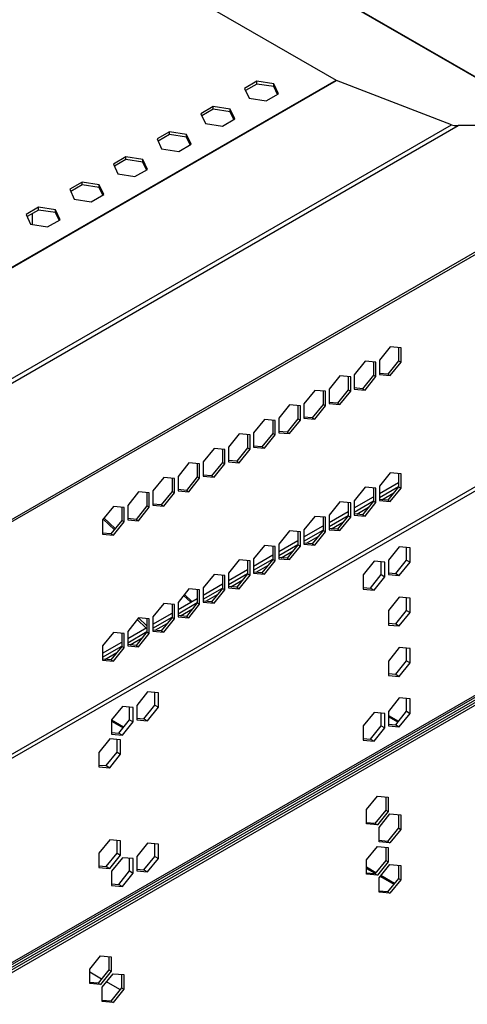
# Model space of a CAD drawing. Header units: millimetres. Extents: x 22 to 1954, y -1449 to 528.
# Tile 7 of 16: x 947 to 1080, y -975 to -681. Entities that reach past the tile are written whole.
import ezdxf

# ---------------------------------------------------------------- set-up
doc = ezdxf.new("R2010")
doc.units = ezdxf.units.MM

msp = doc.modelspace()

# ---------------------------------------------------------------- linework, layer by layer
at = {"color": 8, "linetype": 'Continuous', "lineweight": 25}
for p, q in [((946.89, -620.19), (1107.18, -712.72)), ((864.64, -947.45), (1117.07, -801.72)), ((971.9, -829.84), (975.22, -833)), ((995.82, -852.62), (998.05, -854.75)), ((864.64, -1008.36), (1117.07, -862.63)), ((1056.58, -888.71), (1059.56, -890.43)), ((977.73, -892.19), (974.13, -890.11)), ((974.13, -890.44), (977.55, -892.41)), ((1052.87, -935.56), (1050.07, -933.95)), ((1050.07, -934.28), (1052.69, -935.79)), ((1054.18, -936.65), (1058.18, -938.96)), ((1058.36, -938.74), (1054.36, -936.42))]:
    msp.add_line(p, q, dxfattribs=at)
at = {"color": 7, "linetype": 'Continuous', "lineweight": 25}
for p, q in [((1107.35, -712.72), (947.01, -620.15)), ((942.01, -642.19), (1040.97, -699.31)), ((935.61, -760.13), (1040.97, -699.31)), ((935.68, -760.26), (1041.13, -699.39)), ((1017.43, -699.66), (1013.71, -701.8)), ((1017.43, -700.47), (1014.01, -702.45)), ((1022.5, -700.44), (1017.43, -699.66)), ((1017.43, -700.47), (1017.43, -699.66)), ((1022.5, -701.26), (1017.43, -700.47)), ((1023.86, -703.37), (1022.5, -700.44)), ((1022.5, -701.26), (1022.5, -700.44)), ((1023.56, -703.55), (1022.5, -701.26)), ((1075.36, -712.62), (1041.13, -699.39)), ((1013.71, -701.8), (1015.07, -704.73)), ((1020.14, -705.52), (1023.86, -703.37)), ((1004.41, -707.17), (1000.7, -709.31)), ((1009.49, -707.95), (1004.41, -707.17)), ((1004.41, -707.99), (1004.41, -707.17)), ((1015.07, -704.73), (1020.14, -705.52)), ((1000.7, -709.31), (1002.06, -712.24)), ((1004.41, -707.99), (1001, -709.96)), ((1009.49, -708.77), (1004.41, -707.99)), ((1010.85, -710.88), (1009.49, -707.95)), ((1009.49, -708.77), (1009.49, -707.95)), ((1010.55, -711.06), (1009.49, -708.77)), ((932.94, -796.22), (1077.34, -712.87)), ((935.68, -793.25), (1075.36, -712.62)), ((1002.06, -712.24), (1007.13, -713.03)), ((1007.13, -713.03), (1010.85, -710.88)), ((1109.05, -712.71), (1077.34, -712.87)), ((991.4, -714.68), (987.69, -716.82)), ((991.4, -715.5), (987.99, -717.47)), ((996.48, -715.47), (991.4, -714.68)), ((991.4, -715.5), (991.4, -714.68)), ((996.48, -716.28), (991.4, -715.5)), ((997.84, -718.39), (996.48, -715.47)), ((996.48, -716.28), (996.48, -715.47)), ((987.69, -716.82), (989.05, -719.75)), ((994.12, -720.54), (997.84, -718.39)), ((997.54, -718.57), (996.48, -716.28)), ((989.05, -719.75), (994.12, -720.54)), ((978.39, -722.19), (974.68, -724.34)), ((974.68, -724.34), (976.04, -727.27)), ((978.39, -723.01), (974.98, -724.98)), ((983.47, -722.98), (978.39, -722.19)), ((978.39, -723.01), (978.39, -722.19)), ((983.47, -723.79), (978.39, -723.01)), ((984.83, -725.91), (983.47, -722.98)), ((983.47, -723.79), (983.47, -722.98)), ((984.53, -726.08), (983.47, -723.79)), ((976.04, -727.27), (981.11, -728.05)), ((981.11, -728.05), (984.83, -725.91)), ((965.38, -729.7), (961.67, -731.85)), ((965.38, -730.52), (961.97, -732.49)), ((970.46, -730.49), (965.38, -729.7)), ((965.38, -730.52), (965.38, -729.7)), ((970.46, -731.3), (965.38, -730.52)), ((971.82, -733.42), (970.46, -730.49)), ((970.46, -731.3), (970.46, -730.49)), ((865.85, -875.55), (1116.16, -731.05)), ((865.98, -876.2), (1116.3, -731.7)), ((961.67, -731.85), (963.03, -734.78)), ((968.1, -735.56), (971.82, -733.42)), ((971.52, -733.59), (970.46, -731.3)), ((963.03, -734.78), (968.1, -735.56)), ((952.37, -737.21), (948.66, -739.36)), ((948.66, -739.36), (950.02, -742.29)), ((952.37, -738.03), (948.96, -740)), ((950.55, -742.37), (950.55, -739.08)), ((957.45, -738), (952.37, -737.21)), ((952.37, -738.03), (952.37, -737.21)), ((957.45, -738.81), (952.37, -738.03)), ((958.81, -740.93), (957.45, -738)), ((957.45, -738.81), (957.45, -738)), ((958.51, -741.1), (957.45, -738.81)), ((950.02, -742.29), (955.09, -743.07)), ((955.09, -743.07), (958.81, -740.93)), ((1057.11, -778.8), (1053.89, -782.8)), ((1060.33, -779.09), (1057.11, -778.8)), ((1059.62, -779.02), (1059.62, -782.97)), ((1060.33, -783.38), (1060.33, -779.09)), ((1049.61, -783.13), (1046.4, -787.13)), ((1052.83, -783.41), (1049.61, -783.13)), ((1052.13, -783.35), (1052.13, -787.29)), ((1052.83, -787.7), (1052.83, -783.41)), ((1053.89, -782.8), (1053.89, -787.09)), ((1059.62, -782.97), (1056.4, -786.97)), ((1057.11, -787.38), (1060.33, -783.38)), ((1059.62, -782.97), (1060.33, -783.38)), ((1042.12, -787.45), (1038.9, -791.45)), ((1045.34, -787.74), (1042.12, -787.45)), ((1044.63, -787.68), (1044.63, -791.62)), ((1045.34, -792.03), (1045.34, -787.74)), ((1046.4, -787.13), (1046.4, -791.42)), ((1052.13, -787.29), (1048.91, -791.3)), ((1049.61, -791.71), (1052.83, -787.7)), ((1052.13, -787.29), (1052.83, -787.7)), ((1056.4, -786.97), (1053.89, -786.75)), ((1053.89, -787.09), (1057.11, -787.38)), ((1056.4, -786.97), (1057.11, -787.38)), ((1034.62, -791.78), (1031.41, -795.78)), ((1037.84, -792.07), (1034.62, -791.78)), ((1037.13, -792), (1037.13, -795.95)), ((1037.84, -796.36), (1037.84, -792.07)), ((1038.9, -791.45), (1038.9, -795.74)), ((1044.63, -791.62), (1041.41, -795.62)), ((1042.12, -796.03), (1045.34, -792.03)), ((1044.63, -791.62), (1045.34, -792.03)), ((1048.91, -791.3), (1046.4, -791.07)), ((1046.4, -791.42), (1049.61, -791.71)), ((1048.91, -791.3), (1049.61, -791.71)), ((1027.13, -796.11), (1023.91, -800.11)), ((1030.35, -796.39), (1027.13, -796.11)), ((1029.64, -796.33), (1029.64, -800.28)), ((1030.35, -800.68), (1030.35, -796.39)), ((1031.41, -795.78), (1031.41, -800.07)), ((1037.13, -795.95), (1033.92, -799.95)), ((1034.62, -800.36), (1037.84, -796.36)), ((1037.13, -795.95), (1037.84, -796.36)), ((1041.41, -795.62), (1038.9, -795.4)), ((1038.9, -795.74), (1042.12, -796.03)), ((1041.41, -795.62), (1042.12, -796.03)), ((1019.63, -800.43), (1016.42, -804.44)), ((1022.85, -800.72), (1019.63, -800.43)), ((1022.14, -800.66), (1022.14, -804.6)), ((1022.85, -805.01), (1022.85, -800.72)), ((1023.91, -800.11), (1023.91, -804.4)), ((1029.64, -800.28), (1026.42, -804.28)), ((1027.13, -804.69), (1030.35, -800.68)), ((1029.64, -800.28), (1030.35, -800.68)), ((1033.92, -799.95), (1031.41, -799.73)), ((1031.41, -800.07), (1034.62, -800.36)), ((1033.92, -799.95), (1034.62, -800.36)), ((868.81, -943.89), (1113.47, -802.65)), ((1026.42, -804.28), (1023.91, -804.05)), ((1012.14, -804.76), (1008.92, -808.76)), ((1015.36, -805.05), (1012.14, -804.76)), ((1014.65, -804.98), (1014.65, -808.93)), ((1015.36, -809.34), (1015.36, -805.05)), ((1016.42, -804.44), (1016.42, -808.73)), ((1022.14, -804.6), (1018.93, -808.6)), ((1019.63, -809.01), (1022.85, -805.01)), ((1022.14, -804.6), (1022.85, -805.01)), ((1023.91, -804.4), (1027.13, -804.69)), ((1026.42, -804.28), (1027.13, -804.69)), ((1004.64, -809.09), (1001.43, -813.09)), ((1007.86, -809.37), (1004.64, -809.09)), ((1007.15, -809.31), (1007.15, -813.26)), ((1007.86, -813.66), (1007.86, -809.37)), ((1008.92, -808.76), (1008.92, -813.05)), ((1014.65, -808.93), (1011.43, -812.93)), ((1012.14, -813.34), (1015.36, -809.34)), ((1014.65, -808.93), (1015.36, -809.34)), ((1018.93, -808.6), (1016.42, -808.38)), ((1016.42, -808.73), (1019.63, -809.01)), ((1018.93, -808.6), (1019.63, -809.01)), ((1011.43, -812.93), (1008.92, -812.71)), ((1011.43, -812.93), (1012.14, -813.34)), ((997.15, -813.41), (993.93, -817.42)), ((1000.36, -813.7), (997.15, -813.41)), ((999.66, -813.64), (999.66, -817.58)), ((1000.36, -817.99), (1000.36, -813.7)), ((1001.43, -813.09), (1001.43, -817.38)), ((1007.15, -813.26), (1003.94, -817.26)), ((1004.64, -817.67), (1007.86, -813.66)), ((1007.15, -813.26), (1007.86, -813.66)), ((1008.92, -813.05), (1012.14, -813.34)), ((989.65, -817.74), (986.43, -821.74)), ((992.87, -818.03), (989.65, -817.74)), ((992.16, -817.97), (992.16, -821.91)), ((992.87, -822.32), (992.87, -818.03)), ((993.93, -817.42), (993.93, -821.71)), ((999.66, -817.58), (996.44, -821.59)), ((997.15, -821.99), (1000.36, -817.99)), ((999.66, -817.58), (1000.36, -817.99)), ((1003.94, -817.26), (1001.43, -817.03)), ((1001.43, -817.38), (1004.64, -817.67)), ((1003.94, -817.26), (1004.64, -817.67)), ((1057.11, -816.36), (1053.89, -820.36)), ((1060.33, -816.65), (1057.11, -816.36)), ((1059.62, -816.58), (1059.62, -820.53)), ((1060.33, -820.94), (1060.33, -816.65)), ((986.43, -821.74), (986.43, -826.03)), ((996.44, -821.59), (993.93, -821.36)), ((993.93, -821.71), (997.15, -821.99)), ((996.44, -821.59), (997.15, -821.99)), ((1049.61, -820.69), (1046.4, -824.69)), ((1052.83, -820.97), (1049.61, -820.69)), ((1052.13, -820.91), (1052.13, -824.86)), ((1052.83, -825.26), (1052.83, -820.97)), ((1053.89, -822.51), (1059.62, -819.21)), ((1053.89, -820.36), (1053.89, -824.65)), ((1053.89, -823.74), (1059.62, -820.43)), ((1059.62, -820.53), (1056.4, -824.53)), ((1057.11, -824.94), (1060.33, -820.94)), ((1059.62, -820.53), (1060.33, -820.94)), ((982.16, -822.07), (978.94, -826.07)), ((985.37, -822.36), (982.16, -822.07)), ((984.67, -822.29), (984.67, -826.24)), ((985.37, -826.65), (985.37, -822.36)), ((992.16, -821.91), (988.95, -825.91)), ((989.65, -826.32), (992.87, -822.32)), ((992.16, -821.91), (992.87, -822.32)), ((1046.4, -826.84), (1052.13, -823.53)), ((1046.4, -824.69), (1046.4, -828.98)), ((1056.4, -824.53), (1053.89, -824.31)), ((1053.89, -824.65), (1057.11, -824.94)), ((1054.62, -824.37), (1058.18, -822.32)), ((1056.4, -824.53), (1057.11, -824.94)), ((974.66, -826.39), (971.44, -830.4)), ((977.88, -826.68), (974.66, -826.39)), ((977.17, -826.62), (977.17, -830.56)), ((977.88, -830.97), (977.88, -826.68)), ((978.94, -826.07), (978.94, -830.36)), ((984.67, -826.24), (981.45, -830.24)), ((982.16, -830.65), (985.37, -826.65)), ((984.67, -826.24), (985.37, -826.65)), ((988.95, -825.91), (986.43, -825.69)), ((986.43, -826.03), (989.65, -826.32)), ((988.95, -825.91), (989.65, -826.32)), ((1042.12, -825.01), (1038.9, -829.02)), ((1045.34, -825.3), (1042.12, -825.01)), ((1044.63, -825.24), (1044.63, -829.18)), ((1045.34, -829.59), (1045.34, -825.3)), ((1046.4, -828.06), (1052.13, -824.76)), ((1047.13, -828.7), (1050.69, -826.64)), ((1052.13, -824.86), (1048.91, -828.86)), ((1049.61, -829.27), (1052.83, -825.26)), ((1052.13, -824.86), (1052.83, -825.26)), ((971.44, -830.4), (971.44, -834.69)), ((971.65, -830.14), (974.97, -833.31)), ((977.17, -830.56), (973.95, -834.57)), ((977.17, -830.56), (977.88, -830.97)), ((981.45, -830.24), (978.94, -830.02)), ((978.94, -830.36), (982.16, -830.65)), ((981.45, -830.24), (982.16, -830.65)), ((1034.62, -829.34), (1031.41, -833.34)), ((1037.84, -829.63), (1034.62, -829.34)), ((1037.13, -829.56), (1037.13, -833.51)), ((1037.84, -833.92), (1037.84, -829.63)), ((1038.9, -831.17), (1044.63, -827.86)), ((1038.9, -829.02), (1038.9, -833.31)), ((1038.9, -832.39), (1044.63, -829.08)), ((1044.63, -829.18), (1041.41, -833.18)), ((1042.12, -833.59), (1045.34, -829.59)), ((1044.63, -829.18), (1045.34, -829.59)), ((1048.91, -828.86), (1046.4, -828.63)), ((1046.4, -828.98), (1049.61, -829.27)), ((1048.91, -828.86), (1049.61, -829.27)), ((974.66, -834.97), (977.88, -830.97)), ((1031.41, -835.49), (1037.13, -832.19)), ((1031.41, -833.34), (1031.41, -837.63)), ((1031.41, -836.72), (1037.13, -833.41)), ((1037.13, -833.51), (1033.92, -837.51)), ((1037.13, -833.51), (1037.84, -833.92)), ((1041.41, -833.18), (1038.9, -832.96)), ((1038.9, -833.31), (1042.12, -833.59)), ((1039.63, -833.03), (1043.19, -830.97)), ((1041.41, -833.18), (1042.12, -833.59)), ((973.95, -834.57), (971.44, -834.34)), ((971.44, -834.69), (974.66, -834.97)), ((973.95, -834.57), (974.66, -834.97)), ((1027.13, -833.67), (1023.91, -837.67)), ((1030.35, -833.95), (1027.13, -833.67)), ((1029.64, -833.89), (1029.64, -837.84)), ((1030.35, -838.24), (1030.35, -833.95)), ((1032.14, -837.35), (1035.7, -835.3)), ((1034.62, -837.92), (1037.84, -833.92)), ((1019.63, -837.99), (1016.42, -842)), ((1022.85, -838.28), (1019.63, -837.99)), ((1022.14, -838.22), (1022.14, -842.16)), ((1022.85, -842.57), (1022.85, -838.28)), ((1023.91, -839.82), (1029.64, -836.51)), ((1023.91, -837.67), (1023.91, -841.96)), ((1023.91, -841.04), (1029.64, -837.74)), ((1029.64, -837.84), (1026.42, -841.84)), ((1027.13, -842.25), (1030.35, -838.24)), ((1029.64, -837.84), (1030.35, -838.24)), ((1033.92, -837.51), (1031.41, -837.29)), ((1031.41, -837.63), (1034.62, -837.92)), ((1033.92, -837.51), (1034.62, -837.92)), ((1059.8, -838.41), (1056.58, -842.41)), ((1063.01, -838.7), (1059.8, -838.41)), ((1061.95, -842.38), (1061.95, -838.6)), ((1063.01, -842.99), (1063.01, -838.7)), ((1012.14, -842.32), (1008.92, -846.32)), ((1015.36, -842.61), (1012.14, -842.32)), ((1016.42, -844.15), (1022.14, -840.84)), ((1016.42, -842), (1016.42, -846.29)), ((1016.42, -845.37), (1022.14, -842.07)), ((1022.14, -842.16), (1018.93, -846.17)), ((1022.14, -842.16), (1022.85, -842.57)), ((1026.42, -841.84), (1023.91, -841.61)), ((1023.91, -841.96), (1027.13, -842.25)), ((1024.64, -841.68), (1028.2, -839.62)), ((1026.42, -841.84), (1027.13, -842.25)), ((1008.92, -848.47), (1014.65, -845.17)), ((1014.65, -842.55), (1014.65, -846.49)), ((1015.36, -846.9), (1015.36, -842.61)), ((1017.15, -846.01), (1020.71, -843.95)), ((1019.63, -846.57), (1022.85, -842.57)), ((1052.3, -842.74), (1049.08, -846.74)), ((1055.52, -843.03), (1052.3, -842.74)), ((1054.46, -846.7), (1054.46, -842.93)), ((1055.52, -847.32), (1055.52, -843.03)), ((1056.58, -842.41), (1056.58, -846.7)), ((1058.74, -846.38), (1061.95, -842.38)), ((1059.8, -846.99), (1063.01, -842.99)), ((1061.95, -842.38), (1063.01, -842.99)), ((1004.64, -846.65), (1001.43, -850.65)), ((1007.86, -846.94), (1004.64, -846.65)), ((1007.15, -846.87), (1007.15, -850.82)), ((1007.86, -851.23), (1007.86, -846.94)), ((1008.92, -846.32), (1008.92, -850.61)), ((1008.92, -849.7), (1014.65, -846.39)), ((1014.65, -846.49), (1011.43, -850.49)), ((1012.14, -850.9), (1015.36, -846.9)), ((1014.65, -846.49), (1015.36, -846.9)), ((1018.93, -846.17), (1016.42, -845.94)), ((1016.42, -846.29), (1019.63, -846.57)), ((1018.93, -846.17), (1019.63, -846.57)), ((1049.08, -846.74), (1049.08, -851.03)), ((1051.24, -850.71), (1054.46, -846.7)), ((1052.3, -851.32), (1055.52, -847.32)), ((1054.46, -846.7), (1055.52, -847.32)), ((1056.58, -846.19), (1058.74, -846.38)), ((1056.58, -846.7), (1059.8, -846.99)), ((1058.74, -846.38), (1059.8, -846.99)), ((997.15, -850.97), (993.93, -854.98)), ((1000.36, -851.26), (997.15, -850.97)), ((1001.43, -852.8), (1007.15, -849.49)), ((1001.43, -850.65), (1001.43, -854.94)), ((1001.43, -854.03), (1007.15, -850.72)), ((1007.15, -850.82), (1003.94, -854.82)), ((1007.15, -850.82), (1007.86, -851.23)), ((1011.43, -850.49), (1008.92, -850.27)), ((1008.92, -850.61), (1012.14, -850.9)), ((1009.65, -850.33), (1013.21, -848.28)), ((1011.43, -850.49), (1012.14, -850.9)), ((1049.08, -850.51), (1051.24, -850.71)), ((1049.08, -851.03), (1052.3, -851.32)), ((1051.24, -850.71), (1052.3, -851.32)), ((993.93, -857.13), (999.66, -853.82)), ((995.57, -852.93), (997.7, -854.95)), ((999.66, -851.2), (999.66, -855.14)), ((1000.36, -855.55), (1000.36, -851.26)), ((1002.16, -854.66), (1005.72, -852.6)), ((1004.64, -855.23), (1007.86, -851.23)), ((1059.8, -853.44), (1056.58, -857.44)), ((1063.01, -853.72), (1059.8, -853.44)), ((1061.95, -857.4), (1061.95, -853.63)), ((1063.01, -858.01), (1063.01, -853.72)), ((989.65, -855.3), (986.43, -859.3)), ((992.87, -855.59), (989.65, -855.3)), ((992.16, -855.53), (992.16, -859.47)), ((992.87, -859.88), (992.87, -855.59)), ((993.93, -854.98), (993.93, -859.27)), ((993.93, -858.35), (999.66, -855.05)), ((994.66, -858.99), (998.22, -856.93)), ((999.66, -855.14), (996.44, -859.15)), ((997.15, -859.55), (1000.36, -855.55)), ((999.66, -855.14), (1000.36, -855.55)), ((1003.94, -854.82), (1001.43, -854.6)), ((1001.43, -854.94), (1004.64, -855.23)), ((1003.94, -854.82), (1004.64, -855.23)), ((982.16, -859.63), (978.94, -863.63)), ((985.37, -859.92), (982.16, -859.63)), ((982.16, -859.63), (984.67, -862.01)), ((984.67, -859.85), (984.67, -863.8)), ((985.37, -864.21), (985.37, -859.92)), ((986.43, -861.46), (992.16, -858.15)), ((986.43, -859.3), (986.43, -863.59)), ((986.43, -862.68), (992.16, -859.37)), ((992.16, -859.47), (988.95, -863.47)), ((989.65, -863.88), (992.87, -859.88)), ((992.16, -859.47), (992.87, -859.88)), ((996.44, -859.15), (993.93, -858.92)), ((993.93, -859.27), (997.15, -859.55)), ((996.44, -859.15), (997.15, -859.55)), ((1056.58, -857.44), (1056.58, -861.73)), ((1058.74, -861.4), (1061.95, -857.4)), ((1059.8, -862.02), (1063.01, -858.01)), ((1061.95, -857.4), (1063.01, -858.01)), ((978.94, -865.78), (984.67, -862.48)), ((981.77, -860.11), (984.41, -862.63)), ((987.16, -863.31), (990.73, -861.26)), ((1056.58, -861.21), (1058.74, -861.4)), ((1056.58, -861.73), (1059.8, -862.02)), ((1058.74, -861.4), (1059.8, -862.02)), ((864.64, -1008.93), (1117.07, -863.21)), ((1115.59, -865.69), (865.27, -1010.2)), ((974.66, -863.96), (971.44, -867.96)), ((977.88, -864.24), (974.66, -863.96)), ((977.17, -864.18), (977.17, -868.13)), ((977.88, -868.53), (977.88, -864.24)), ((978.94, -863.63), (978.94, -867.92)), ((978.94, -867.01), (984.67, -863.7)), ((979.67, -867.64), (983.23, -865.59)), ((984.67, -863.8), (981.45, -867.8)), ((982.16, -868.21), (985.37, -864.21)), ((984.67, -863.8), (985.37, -864.21)), ((988.95, -863.47), (986.43, -863.25)), ((986.43, -863.59), (989.65, -863.88)), ((988.95, -863.47), (989.65, -863.88)), ((1116.3, -866.1), (865.98, -1010.6)), ((971.44, -870.11), (977.17, -866.8)), ((971.44, -867.96), (971.44, -872.25)), ((971.44, -871.33), (977.17, -868.03)), ((977.17, -868.13), (973.95, -872.13)), ((974.66, -872.54), (977.88, -868.53)), ((977.17, -868.13), (977.88, -868.53)), ((981.45, -867.8), (978.94, -867.58)), ((978.94, -867.92), (982.16, -868.21)), ((981.45, -867.8), (982.16, -868.21)), ((1059.8, -868.46), (1056.58, -872.46)), ((1063.01, -868.75), (1059.8, -868.46)), ((1061.95, -872.43), (1061.95, -868.65)), ((872.34, -1005.3), (1106.4, -870.18)), ((972.17, -871.97), (975.73, -869.91)), ((1063.01, -873.04), (1063.01, -868.75)), ((973.95, -872.13), (971.44, -871.9)), ((971.44, -872.25), (974.66, -872.54)), ((973.95, -872.13), (974.66, -872.54)), ((1056.58, -872.46), (1056.58, -876.75)), ((1058.74, -876.43), (1061.95, -872.43)), ((1059.8, -877.04), (1063.01, -873.04)), ((1061.95, -872.43), (1063.01, -873.04)), ((1056.58, -876.23), (1058.74, -876.43)), ((1056.58, -876.75), (1059.8, -877.04)), ((1058.74, -876.43), (1059.8, -877.04)), ((984.84, -881.68), (981.63, -885.68)), ((988.06, -881.97), (984.84, -881.68)), ((987, -885.65), (987, -881.87)), ((988.06, -886.26), (988.06, -881.97)), ((977.35, -886.01), (974.13, -890.01)), ((980.57, -886.3), (977.35, -886.01)), ((979.51, -889.97), (979.51, -886.2)), ((980.57, -890.59), (980.57, -886.3)), ((981.63, -885.68), (981.63, -889.97)), ((983.78, -889.65), (987, -885.65)), ((984.84, -890.26), (988.06, -886.26)), ((987, -885.65), (988.06, -886.26)), ((1059.8, -883.48), (1056.58, -887.49)), ((1063.01, -883.77), (1059.8, -883.48)), ((1061.95, -887.45), (1061.95, -883.68)), ((1063.01, -888.06), (1063.01, -883.77)), ((1052.3, -887.81), (1049.08, -891.81)), ((1055.52, -888.1), (1052.3, -887.81)), ((1054.46, -891.78), (1054.46, -888)), ((1055.52, -892.39), (1055.52, -888.1)), ((1056.58, -887.49), (1056.58, -891.78)), ((1059.34, -890.71), (1056.58, -889.11)), ((1058.74, -891.45), (1061.95, -887.45)), ((1059.8, -892.06), (1063.01, -888.06)), ((1061.95, -887.45), (1063.01, -888.06)), ((974.13, -890.01), (974.13, -894.3)), ((976.29, -893.98), (979.51, -889.97)), ((977.35, -894.59), (980.57, -890.59)), ((979.51, -889.97), (980.57, -890.59)), ((981.63, -889.46), (983.78, -889.65)), ((981.63, -889.97), (984.84, -890.26)), ((983.78, -889.65), (984.84, -890.26)), ((1049.08, -891.81), (1049.08, -896.1)), ((1051.24, -895.78), (1054.46, -891.78)), ((1054.46, -891.78), (1055.52, -892.39)), ((1056.58, -891.26), (1058.74, -891.45)), ((1056.58, -891.78), (1059.8, -892.06)), ((1058.74, -891.45), (1059.8, -892.06)), ((974.13, -893.78), (976.29, -893.98)), ((974.13, -894.3), (977.35, -894.59)), ((976.29, -893.98), (977.35, -894.59)), ((1052.3, -896.39), (1055.52, -892.39)), ((973.6, -895.68), (970.38, -899.69)), ((976.82, -895.97), (973.6, -895.68)), ((975.76, -899.65), (975.76, -895.88)), ((976.82, -900.26), (976.82, -895.97)), ((1049.08, -895.59), (1051.24, -895.78)), ((1049.08, -896.1), (1052.3, -896.39)), ((1051.24, -895.78), (1052.3, -896.39)), ((970.38, -899.69), (970.38, -903.98)), ((972.54, -903.65), (975.76, -899.65)), ((973.6, -904.26), (976.82, -900.26)), ((975.76, -899.65), (976.82, -900.26)), ((970.38, -903.46), (972.54, -903.65)), ((972.54, -903.65), (973.6, -904.26)), ((970.38, -903.98), (973.6, -904.26)), ((1050.07, -916.72), (1053.29, -912.72)), ((1053.29, -912.72), (1056.51, -913)), ((1055.8, -912.94), (1055.8, -916.89)), ((1056.51, -913), (1056.51, -917.29)), ((1050.07, -921.01), (1050.07, -916.72)), ((1055.8, -916.89), (1052.58, -920.89)), ((1056.51, -917.29), (1053.29, -921.3)), ((1053.82, -922.07), (1057.04, -918.06)), ((1055.8, -916.89), (1056.51, -917.29)), ((1057.04, -918.06), (1060.26, -918.35)), ((1059.55, -918.29), (1059.55, -922.23)), ((1060.26, -918.35), (1060.26, -922.64)), ((1052.58, -920.89), (1050.07, -920.66)), ((1053.29, -921.3), (1050.07, -921.01)), ((1052.58, -920.89), (1053.29, -921.3)), ((1053.82, -926.36), (1053.82, -922.07)), ((1059.55, -922.23), (1056.33, -926.24)), ((1060.26, -922.64), (1057.04, -926.64)), ((1059.55, -922.23), (1060.26, -922.64)), ((973.6, -925.73), (970.38, -929.73)), ((976.82, -926.02), (973.6, -925.73)), ((975.76, -929.7), (975.76, -925.93)), ((976.82, -930.31), (976.82, -926.02)), ((984.84, -926.75), (981.63, -930.76)), ((988.06, -927.04), (984.84, -926.75)), ((987, -930.72), (987, -926.95)), ((988.06, -931.33), (988.06, -927.04)), ((1056.33, -926.24), (1053.82, -926.01)), ((1057.04, -926.64), (1053.82, -926.36)), ((1056.33, -926.24), (1057.04, -926.64)), ((970.38, -929.73), (970.38, -934.02)), ((972.54, -933.7), (975.76, -929.7)), ((973.6, -934.31), (976.82, -930.31)), ((975.76, -929.7), (976.82, -930.31)), ((1050.07, -931.74), (1053.29, -927.74)), ((1053.29, -927.74), (1056.51, -928.03)), ((1055.8, -927.96), (1055.8, -931.91)), ((1056.51, -928.03), (1056.51, -932.32)), ((977.35, -931.08), (974.13, -935.08)), ((980.57, -931.37), (977.35, -931.08)), ((979.51, -935.05), (979.51, -931.27)), ((980.57, -935.66), (980.57, -931.37)), ((981.63, -930.76), (981.63, -935.05)), ((983.78, -934.72), (987, -930.72)), ((984.84, -935.33), (988.06, -931.33)), ((987, -930.72), (988.06, -931.33)), ((1050.07, -936.03), (1050.07, -931.74)), ((1055.8, -931.91), (1052.58, -935.91)), ((1056.51, -932.32), (1053.29, -936.32)), ((1053.82, -937.09), (1057.04, -933.09)), ((1055.8, -931.91), (1056.51, -932.32)), ((1057.04, -933.09), (1060.26, -933.38)), ((970.38, -933.51), (972.54, -933.7)), ((970.38, -934.02), (973.6, -934.31)), ((972.54, -933.7), (973.6, -934.31)), ((974.13, -935.08), (974.13, -939.37)), ((976.29, -939.05), (979.51, -935.05)), ((977.35, -939.66), (980.57, -935.66)), ((979.51, -935.05), (980.57, -935.66)), ((981.63, -934.53), (983.78, -934.72)), ((981.63, -935.05), (984.84, -935.33)), ((983.78, -934.72), (984.84, -935.33)), ((1052.58, -935.91), (1050.07, -935.69)), ((1053.29, -936.32), (1050.07, -936.03)), ((1052.58, -935.91), (1053.29, -936.32)), ((1059.55, -933.31), (1059.55, -937.26)), ((1060.26, -933.38), (1060.26, -937.67)), ((974.13, -938.86), (976.29, -939.05)), ((976.29, -939.05), (977.35, -939.66)), ((1053.82, -941.38), (1053.82, -937.09)), ((1059.55, -937.26), (1056.33, -941.26)), ((1060.26, -937.67), (1057.04, -941.67)), ((1059.55, -937.26), (1060.26, -937.67)), ((974.13, -939.37), (977.35, -939.66)), ((1056.33, -941.26), (1053.82, -941.04)), ((1057.04, -941.67), (1053.82, -941.38)), ((1056.33, -941.26), (1057.04, -941.67)), ((967.63, -964.31), (970.84, -960.31)), ((970.84, -960.31), (974.06, -960.6)), ((973.35, -960.54), (973.35, -964.48)), ((974.06, -960.6), (974.06, -964.89)), ((967.63, -968.6), (967.63, -964.31)), ((971.13, -967.25), (967.63, -965.22)), ((971.13, -967.25), (967.63, -965.22)), ((973.35, -964.48), (970.14, -968.48)), ((974.06, -964.89), (970.84, -968.89)), ((973.35, -964.48), (974.06, -964.89)), ((970.14, -968.48), (967.63, -968.26)), ((970.14, -968.48), (970.84, -968.89)), ((971.37, -969.66), (974.59, -965.66)), ((976.63, -970.42), (972.62, -968.11)), ((976.63, -970.42), (972.62, -968.11)), ((974.59, -965.66), (977.81, -965.95)), ((977.1, -965.89), (977.1, -969.83)), ((977.81, -965.95), (977.81, -970.24)), ((970.84, -968.89), (967.63, -968.6)), ((971.37, -973.95), (971.37, -969.66)), ((977.1, -969.83), (973.88, -973.83)), ((977.81, -970.24), (974.59, -974.24)), ((977.1, -969.83), (977.81, -970.24)), ((973.88, -973.83), (971.37, -973.61)), ((974.59, -974.24), (971.37, -973.95)), ((973.88, -973.83), (974.59, -974.24))]:
    msp.add_line(p, q, dxfattribs=at)
for centre, start_param, end_param in [((1043.55, -698.97), 3.497371, 3.636998), ((1077.77, -712.2), 3.636998, 4.544569)]:
    msp.add_ellipse(centre, major_axis=(2.76, 0.12), ratio=0.237519, start_param=start_param, end_param=end_param, dxfattribs=at)

doc.saveas('drawing.dxf')
